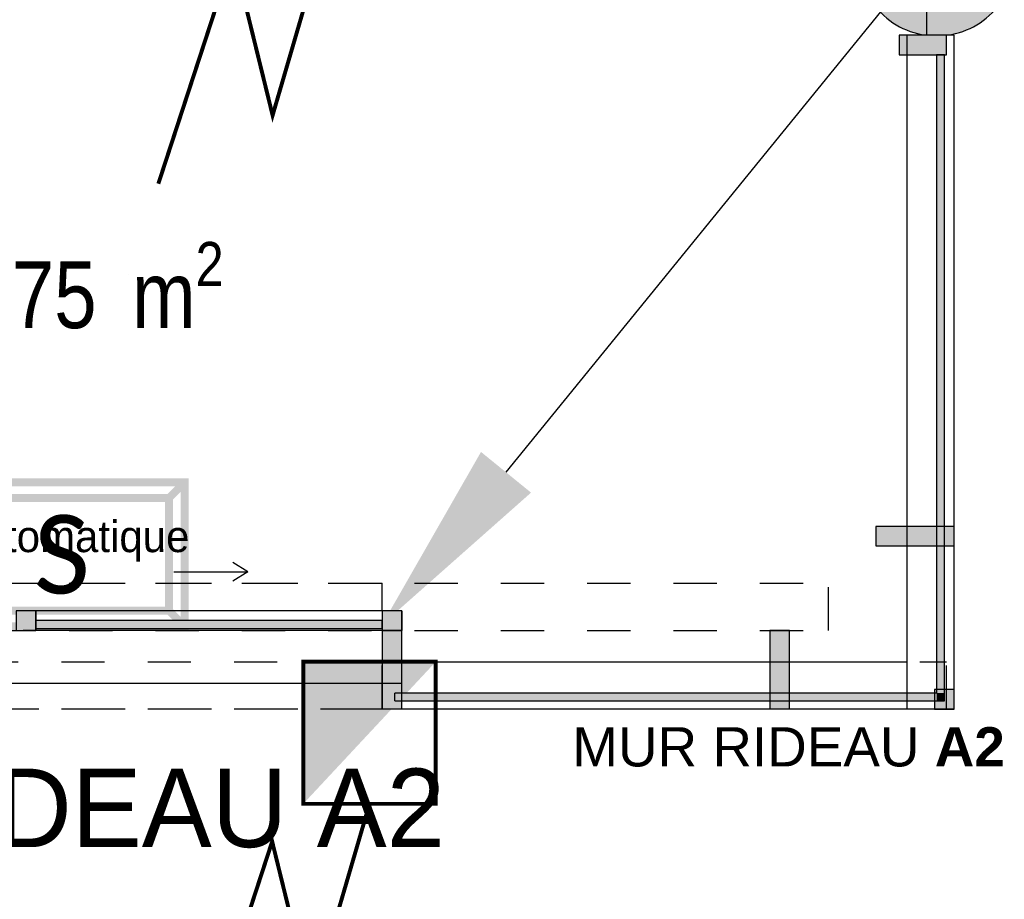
# Model space of a CAD drawing. Extents: x -24342 to 73038, y -9656 to 30949.
# Tile 42 of 170: x 3865 to 4116, y -2772 to -2547. Entities that reach past the tile are written whole.
import ezdxf
from ezdxf import colors
from ezdxf.entities.mleader import LeaderData, LeaderLine
from ezdxf.enums import TextEntityAlignment as Align
from ezdxf.math import Vec2, Vec3

# ---------------------------------------------------------------- set-up
doc = ezdxf.new("R2010")
doc.units = 0
doc.set_wipeout_variables(frame=1)
for name, pattern in [('21.0032_xref_rdc_02_pro$0$Tirets A', [220, 110, -110]), ('21.0032_xref_rdc_02_pro$0$Wipeout_Contour', [1000, 0, -1000]), ('ACAD_ISO12W100', [21, 12, -3, 0, -3, 0, -3])]:
    doc.linetypes.add(name, pattern=pattern)
doc.layers.get('0').update_dxf_attribs({"color": 250})
for name, color, linetype in [('0_XREF', 250, 'Continuous'), ('1_APPAREILLAGE', 1, 'Continuous'), ('21.0032_xref_rdc_02_pro$0$02-05 Poteau.Construction', 251, 'Continuous'), ('21.0032_xref_rdc_02_pro$0$02-06 Poutre.Construction', 251, 'Continuous'), ('21.0032_xref_rdc_02_pro$0$02-14 Mur rideau.Construction', 251, 'Continuous'), ('21.0032_xref_rdc_02_pro$0$06-02 Texte 200ème 100ème.Texte', 251, 'Continuous'), ('21.0032_xref_rdc_02_pro$0$06-05 Texte 50ème 20ème - DCE.Texte', 251, 'Continuous'), ('21.0032_xref_rdc_02_pro$0$08-01 2D Dessin général.2D', 251, 'Continuous'), ('21.0032_xref_rdc_02_pro$0$A-AREA-____-OTLN.Modèle IFC', 251, 'Continuous'), ('21.0032_xref_rdc_02_pro$0$Marques de Zone ARCHICAD', 251, 'Continuous'), ('21.0032_xref_rdc_02_pro$0$S-COLS-____-OTLN.Modèle IFC', 251, 'Continuous')]:
    doc.layers.add(name, color=color, linetype=linetype)
doc.layers.add('EL8_ECL_SECU', color=72, linetype='Continuous', lineweight=5)
doc.styles.add('21.0032_xref_rdc_02_pro$0$Standard', font='txt')
doc.styles.add('21.0032_xref_rdc_02_pro$0$STYLE_GENERE_1', font='ARIALNB.TTF')
doc.styles.add('21.0032_xref_rdc_02_pro$0$STYLE_GENERE_2', font='ARIALN.TTF')
doc.styles.add('21.0032_xref_rdc_02_pro$0$STYLE_GENERE_5', font='arial.ttf')
doc.styles.get("Standard").update_dxf_attribs({"font": 'calibri.ttf'})
doc.styles.add('titre', font='calibri.ttf', dxfattribs={"width": 0.9, "height": 12})

# ---------------------------------------------------------------- blocks, each defined once
blk = doc.blocks.new('*U154')
at = {"const_width": 0.25}
blk.add_lwpolyline([(4.213, -9.057), (-4.222, -9.053), (-4.217, 0.002), (4.217, -0.002)], close=True, dxfattribs=at)
blk.add_lwpolyline([(-12.877, -31.832, 0, 4.331, 0), (-10.971, -26.041, 0, 0, 0), (-6.205, -11.457, 0, 0, 0), (-3.692, -21.682, 0, 0, 0), (-0.004, -9.055, 0, 0, 0)], format="xyseb")
blk.add_lwpolyline([(-10.971, -26.041), (-10.971, -26.041), (-6.205, -11.457), (-3.692, -21.682), (-0.004, -9.055)], dxfattribs=at)
blk.add_solid([(4.217, -0.002), (-4.222, -9.053), (-4.217, 0.002)])
at = {"style": 'titre', "width": 0.9}
blk.add_attdef('DES', (21.411, 11.201), '', height=12, dxfattribs=at)
blk = doc.blocks.new('BAES_S_E')
at = {"const_width": 1}
for points in [[(-15.64, -9.18), (15.64, -9.18), (15.64, 9.18), (-15.64, 9.18)], [(-13.64, -7.18), (13.64, -7.18), (13.64, 7.18), (-13.64, 7.18)]]:
    blk.add_lwpolyline(points, close=True, dxfattribs=at)
for points in [[(-13.64, 7.18), (-15.64, 9.18)], [(13.64, 7.18), (15.64, 9.18)], [(-13.64, -7.18), (-15.64, -9.18)], [(15.64, -9.18), (13.64, -7.18)]]:
    blk.add_lwpolyline(points, dxfattribs=at)
blk.add_text('S', height=10).set_placement((0, 0), align=Align.MIDDLE_CENTER)
blk = doc.blocks.new('21.0032_xref_rdc_02_pro$0$Sas_COU_52_1', base_point=(38632.1, -25921.8))
at = {"layer": '21.0032_xref_rdc_02_pro$0$Marques de Zone ARCHICAD', "insert": (38362.6, -26040.1), "char_height": 170, "attachment_point": 1, "style": '21.0032_xref_rdc_02_pro$0$STYLE_GENERE_2'}
blk.add_mtext('\\A1;\\pt0,100;11,75{\\H0.66x;\\S^  ;} m{\\H0.66x;\\S2^  ;}', dxfattribs=at)
at = {"layer": '21.0032_xref_rdc_02_pro$0$Marques de Zone ARCHICAD'}
for tag, height, style, p in [('DUMMY_849', 250, '21.0032_xref_rdc_02_pro$0$STYLE_GENERE_1', (38635.6, -25575.9)), ('ROOM_NAME', 250, '21.0032_xref_rdc_02_pro$0$STYLE_GENERE_1', (38122.6, -25649.8)), ('calculatedAreaCode', 170, '21.0032_xref_rdc_02_pro$0$STYLE_GENERE_2', (38122.6, -26037.8))]:
    blk.add_attdef(tag, text='', height=height, dxfattribs=dict(at, style=style)).set_placement(p, align=Align.TOP_LEFT)
blk = doc.blocks.new('21.0032_xref_rdc_02_pro$0$Poteau_4_1', base_point=(40990, -25315))
at = {"layer": '21.0032_xref_rdc_02_pro$0$S-COLS-____-OTLN.Modèle IFC', "linetype": 'Continuous'}
blk.add_hatch(color=256, dxfattribs=at).paths.add_polyline_path([(40790, -25315, 0.414214), (40990, -25515, 0.414214), (41190, -25315, 0.414214), (40990, -25115, 0.414214)])
at = {"layer": '21.0032_xref_rdc_02_pro$0$S-COLS-____-OTLN.Modèle IFC', "linetype": 'Continuous', "flags": 128}
blk.add_lwpolyline([(40790, -25315, 0.414214), (40990, -25515, 0.414214), (41190, -25315, 0.414214), (40990, -25115, 0.414214)], format="xyb", close=True, dxfattribs=at)
blk = doc.blocks.new('21.0032_xref_rdc_02_pro$0$Poutre_3_1', base_point=(37712.5, -27230))
at = {"layer": '21.0032_xref_rdc_02_pro$0$02-06 Poutre.Construction', "linetype": '21.0032_xref_rdc_02_pro$0$Tirets A'}
for p, q in [((37712.5, -26910), (39577.5, -26910)), ((37712.5, -27230), (37712.5, -26910)), ((39577.5, -27230), (39577.5, -26910)), ((37712.5, -27230), (39577.5, -27230))]:
    blk.add_line(p, q, dxfattribs=at)
blk = doc.blocks.new('21.0032_xref_rdc_02_pro$0$Poutre_4_1', base_point=(39627.5, -27230))
at = {"layer": '21.0032_xref_rdc_02_pro$0$02-06 Poutre.Construction', "linetype": '21.0032_xref_rdc_02_pro$0$Tirets A'}
for p, q in [((39627.5, -27110), (41015, -27110)), ((39627.5, -27230), (39627.5, -27110)), ((41015, -27230), (41015, -27110)), ((39627.5, -27230), (41015, -27230))]:
    blk.add_line(p, q, dxfattribs=at)
blk = doc.blocks.new('21.0032_xref_rdc_02_pro$0$Poutre_5_1', base_point=(41035, -27230))
at = {"layer": '21.0032_xref_rdc_02_pro$0$02-06 Poutre.Construction', "linetype": '21.0032_xref_rdc_02_pro$0$Tirets A'}
for p, q in [((40915, -27230), (40915, -25513.4)), ((41035, -25513.4), (40915, -25513.4)), ((41035, -27230), (41035, -25513.4)), ((41035, -27230), (40915, -27230))]:
    blk.add_line(p, q, dxfattribs=at)
blk = doc.blocks.new('21.0032_xref_rdc_02_pro$0$Poutre_8_1', base_point=(39627.5, -27230))
at = {"linetype": '21.0032_xref_rdc_02_pro$0$Wipeout_Contour', "ltscale": 194490.725332}
blk.add_wipeout([(39627.5, -27110), (39627.5, -27230), (41015, -27230), (41015, -27110)], dxfattribs=at).dxf.layer = '21.0032_xref_rdc_02_pro$0$02-06 Poutre.Construction'
at = {"layer": '21.0032_xref_rdc_02_pro$0$02-06 Poutre.Construction', "linetype": 'Continuous'}
for p, q in [((39627.5, -27110), (41015, -27110)), ((39627.5, -27230), (39627.5, -27110)), ((41015, -27230), (41015, -27110)), ((39627.5, -27230), (41015, -27230))]:
    blk.add_line(p, q, dxfattribs=at)
blk = doc.blocks.new('21.0032_xref_rdc_02_pro$0$Poutre_9_1', base_point=(41035, -27230.6))
at = {"linetype": '21.0032_xref_rdc_02_pro$0$Wipeout_Contour', "ltscale": 194934.13575}
blk.add_wipeout([(40915, -27230.6), (41035, -27230.6), (41035, -25513.4), (40915, -25513.4)], dxfattribs=at).dxf.layer = '21.0032_xref_rdc_02_pro$0$02-06 Poutre.Construction'
at = {"layer": '21.0032_xref_rdc_02_pro$0$02-06 Poutre.Construction', "linetype": 'Continuous'}
for p, q in [((40915, -27230.6), (40915, -25513.4)), ((41035, -25513.4), (40915, -25513.4)), ((41035, -27230.6), (41035, -25513.4)), ((41035, -27230.6), (40915, -27230.6))]:
    blk.add_line(p, q, dxfattribs=at)
blk = doc.blocks.new('21.0032_xref_rdc_02_pro$0$Poutre_12_1', base_point=(39627.5, -27230))
at = {"linetype": '21.0032_xref_rdc_02_pro$0$Wipeout_Contour', "ltscale": 194490.725332}
blk.add_wipeout([(39627.5, -27110), (39627.5, -27230), (41015, -27230), (41015, -27110)], dxfattribs=at).dxf.layer = '21.0032_xref_rdc_02_pro$0$02-06 Poutre.Construction'
at = {"layer": '21.0032_xref_rdc_02_pro$0$02-06 Poutre.Construction', "linetype": 'Continuous'}
for p, q in [((39627.5, -27110), (41015, -27110)), ((39627.5, -27230), (39627.5, -27110)), ((41015, -27230), (41015, -27110)), ((39627.5, -27230), (41015, -27230))]:
    blk.add_line(p, q, dxfattribs=at)
blk = doc.blocks.new('21.0032_xref_rdc_02_pro$0$Poutre_13_1', base_point=(41035, -27230.6))
at = {"linetype": '21.0032_xref_rdc_02_pro$0$Wipeout_Contour', "ltscale": 194934.13575}
blk.add_wipeout([(40915, -27230.6), (41035, -27230.6), (41035, -25513.4), (40915, -25513.4)], dxfattribs=at).dxf.layer = '21.0032_xref_rdc_02_pro$0$02-06 Poutre.Construction'
at = {"layer": '21.0032_xref_rdc_02_pro$0$02-06 Poutre.Construction', "linetype": 'Continuous'}
for p, q in [((40915, -27230.6), (40915, -25513.4)), ((41035, -25513.4), (40915, -25513.4)), ((41035, -27230.6), (41035, -25513.4)), ((41035, -27230.6), (40915, -27230.6))]:
    blk.add_line(p, q, dxfattribs=at)
blk = doc.blocks.new('21.0032_xref_rdc_02_pro$0$Poutre_16_1', base_point=(37660, -27230))
at = {"layer": '21.0032_xref_rdc_02_pro$0$02-06 Poutre.Construction', "linetype": '21.0032_xref_rdc_02_pro$0$Tirets A'}
for p, q in [((37660, -27110), (39577.5, -27110)), ((39577.5, -27230), (39577.5, -27110)), ((37660, -27230), (39577.5, -27230))]:
    blk.add_line(p, q, dxfattribs=at)
blk = doc.blocks.new('21.0032_xref_rdc_02_pro$0$Poutre_17_1', base_point=(39627.5, -27230))
at = {"layer": '21.0032_xref_rdc_02_pro$0$02-06 Poutre.Construction', "linetype": '21.0032_xref_rdc_02_pro$0$Tirets A'}
for p, q in [((39627.5, -27110), (41015, -27110)), ((39627.5, -27230), (39627.5, -27110)), ((41015, -27230), (41015, -27110)), ((39627.5, -27230), (41015, -27230))]:
    blk.add_line(p, q, dxfattribs=at)
blk = doc.blocks.new('21.0032_xref_rdc_02_pro$0$Poutre_18_1', base_point=(41035, -27230.6))
at = {"layer": '21.0032_xref_rdc_02_pro$0$02-06 Poutre.Construction', "linetype": '21.0032_xref_rdc_02_pro$0$Tirets A'}
for p, q in [((40915, -27230.6), (40915, -25513.4)), ((41035, -25513.4), (40915, -25513.4)), ((41035, -27230.6), (41035, -25513.4)), ((41035, -27230.6), (40915, -27230.6))]:
    blk.add_line(p, q, dxfattribs=at)
blk = doc.blocks.new('21.0032_xref_rdc_02_pro$0$Poutre_21_1', base_point=(39627.5, -27230))
at = {"layer": '21.0032_xref_rdc_02_pro$0$02-06 Poutre.Construction', "linetype": '21.0032_xref_rdc_02_pro$0$Tirets A'}
for p, q in [((39627.5, -27110), (41015, -27110)), ((39627.5, -27230), (39627.5, -27110)), ((41015, -27230), (41015, -27110)), ((39627.5, -27230), (41015, -27230))]:
    blk.add_line(p, q, dxfattribs=at)
blk = doc.blocks.new('21.0032_xref_rdc_02_pro$0$Poutre_22_1', base_point=(41035, -27230.6))
at = {"layer": '21.0032_xref_rdc_02_pro$0$02-06 Poutre.Construction', "linetype": '21.0032_xref_rdc_02_pro$0$Tirets A'}
for p, q in [((40915, -27230.6), (40915, -25513.4)), ((41035, -25513.4), (40915, -25513.4)), ((41035, -27230.6), (41035, -25513.4)), ((41035, -27230.6), (40915, -27230.6))]:
    blk.add_line(p, q, dxfattribs=at)
blk = doc.blocks.new('21.0032_xref_rdc_02_pro$0$Poutre_24_1', base_point=(37660, -27230))
at = {"layer": '21.0032_xref_rdc_02_pro$0$02-06 Poutre.Construction', "linetype": '21.0032_xref_rdc_02_pro$0$Tirets A'}
for p, q in [((37660, -27110), (39577.5, -27110)), ((39577.5, -27230), (39577.5, -27110)), ((37660, -27230), (39577.5, -27230))]:
    blk.add_line(p, q, dxfattribs=at)
blk = doc.blocks.new('21.0032_xref_rdc_02_pro$0$Poutre_102_1', base_point=(39627.5, -27030))
at = {"layer": '21.0032_xref_rdc_02_pro$0$02-06 Poutre.Construction', "linetype": '21.0032_xref_rdc_02_pro$0$Tirets A'}
blk.add_line((39627.5, -27030), (38662.5, -27030), dxfattribs=at)
blk = doc.blocks.new('21.0032_xref_rdc_02_pro$0$Poutre_103_1', base_point=(39627.5, -27030))
at = {"linetype": '21.0032_xref_rdc_02_pro$0$Wipeout_Contour', "ltscale": 190281.654137}
blk.add_wipeout([(39627.5, -27030), (39627.5, -26980), (38695, -26980), (38695, -27030)], dxfattribs=at).dxf.layer = '21.0032_xref_rdc_02_pro$0$02-06 Poutre.Construction'
at = {"layer": '21.0032_xref_rdc_02_pro$0$02-06 Poutre.Construction', "linetype": 'Continuous'}
for p, q in [((39627.5, -26980), (38695, -26980)), ((38695, -26980), (38695, -27030)), ((39627.5, -26980), (39627.5, -27030)), ((39627.5, -27030), (38695, -27030))]:
    blk.add_line(p, q, dxfattribs=at)
blk = doc.blocks.new('21.0032_xref_rdc_02_pro$0$Poutre_104_1', base_point=(39627.5, -27030))
at = {"linetype": '21.0032_xref_rdc_02_pro$0$Wipeout_Contour', "ltscale": 190281.654137}
blk.add_wipeout([(39627.5, -27030), (39627.5, -26980), (38695, -26980), (38695, -27030)], dxfattribs=at).dxf.layer = '21.0032_xref_rdc_02_pro$0$02-06 Poutre.Construction'
at = {"layer": '21.0032_xref_rdc_02_pro$0$02-06 Poutre.Construction', "linetype": 'Continuous'}
for p, q in [((39627.5, -26980), (38695, -26980)), ((38695, -26980), (38695, -27030)), ((39627.5, -26980), (39627.5, -27030)), ((39627.5, -27030), (38695, -27030))]:
    blk.add_line(p, q, dxfattribs=at)
blk = doc.blocks.new('21.0032_xref_rdc_02_pro$0$Poutre_108_1', base_point=(37660, -27230))
at = {"layer": '21.0032_xref_rdc_02_pro$0$02-06 Poutre.Construction', "linetype": '21.0032_xref_rdc_02_pro$0$Tirets A'}
for p, q in [((37660, -27110), (39577.5, -27110)), ((39577.5, -27230), (39577.5, -27110)), ((37660, -27230), (39577.5, -27230))]:
    blk.add_line(p, q, dxfattribs=at)
blk = doc.blocks.new('21.0032_xref_rdc_02_pro$0$Poutre_109_1', base_point=(36580, -27030))
at = {"layer": '21.0032_xref_rdc_02_pro$0$02-06 Poutre.Construction', "linetype": '21.0032_xref_rdc_02_pro$0$Tirets A'}
for p, q in [((36580, -26910), (40715, -26910)), ((40715, -27030), (40715, -26910)), ((36580, -27030), (40715, -27030))]:
    blk.add_line(p, q, dxfattribs=at)
blk = doc.blocks.new('21.0032_xref_rdc_02_pro$0$Mur_247_1', base_point=(36280, -27215))
at = {"layer": '21.0032_xref_rdc_02_pro$0$02-14 Mur rideau.Construction', "linetype": 'Continuous'}
for points in [[(39610, -27190), (39610, -27210), (40990, -27210), (40990, -27190)], [(40990, -27190), (41010, -27210), (41010, -27190)], [(40990, -27210), (41010, -27210), (40990, -27190)]]:
    blk.add_hatch(color=256, dxfattribs=at).paths.add_polyline_path(points)
blk.add_line((39610, -27210), (39610, -27190), dxfattribs=at)
at = {"layer": '21.0032_xref_rdc_02_pro$0$02-14 Mur rideau.Construction', "linetype": 'Continuous', "flags": 128}
for points in [[(40990, -27190), (39610, -27190)], [(41010, -27210), (41010, -27190)], [(39610, -27210), (41010, -27210)]]:
    blk.add_lwpolyline(points, dxfattribs=at)
blk = doc.blocks.new('21.0032_xref_rdc_02_pro$0$Mur_248_1', base_point=(41015, -27215))
at = {"layer": '21.0032_xref_rdc_02_pro$0$02-14 Mur rideau.Construction', "linetype": 'Continuous'}
blk.add_hatch(color=256, dxfattribs=at).paths.add_polyline_path([(41010, -27190), (41010, -25563.4), (40990, -25563.4), (40990, -27190)])
at = {"layer": '21.0032_xref_rdc_02_pro$0$02-14 Mur rideau.Construction', "linetype": 'Continuous', "flags": 128}
for points in [[(41010, -25563.4), (40990, -25563.4)], [(40990, -25563.4), (40990, -27190)], [(41010, -27190), (41010, -25563.4)]]:
    blk.add_lwpolyline(points, dxfattribs=at)
blk = doc.blocks.new('21.0032_xref_rdc_02_pro$0$Mur_259_1', base_point=(38695, -27030))
at = {"layer": '21.0032_xref_rdc_02_pro$0$02-14 Mur rideau.Construction', "linetype": 'Continuous'}
blk.add_hatch(color=256, dxfattribs=at).paths.add_polyline_path([(38695, -27025), (39577.5, -27025), (39577.5, -27005), (38695, -27005)])
at = {"layer": '21.0032_xref_rdc_02_pro$0$02-14 Mur rideau.Construction', "linetype": 'Continuous', "flags": 128}
for points in [[(39577.5, -27005), (38695, -27005)], [(38695, -27005), (38695, -27025)], [(39577.5, -27025), (39577.5, -27005)], [(38695, -27025), (39577.5, -27025)]]:
    blk.add_lwpolyline(points, dxfattribs=at)
blk = doc.blocks.new('21.0032_xref_rdc_02_pro$0$Poteau_58_1', base_point=(39602.5, -27130))
at = {"layer": '21.0032_xref_rdc_02_pro$0$02-05 Poteau.Construction', "linetype": 'Continuous'}
blk.add_hatch(color=256, dxfattribs=at).paths.add_polyline_path([(39577.5, -27230), (39627.5, -27230), (39627.5, -27030), (39577.5, -27030)])
at = {"layer": '21.0032_xref_rdc_02_pro$0$02-05 Poteau.Construction', "linetype": 'Continuous', "flags": 128}
blk.add_lwpolyline([(39577.5, -27230), (39627.5, -27230), (39627.5, -27030), (39577.5, -27030)], close=True, dxfattribs=at)
blk = doc.blocks.new('21.0032_xref_rdc_02_pro$0$Poteau_61_1', base_point=(40955, -25538.4))
at = {"layer": '21.0032_xref_rdc_02_pro$0$02-05 Poteau.Construction', "linetype": 'Continuous'}
blk.add_hatch(color=256, dxfattribs=at).paths.add_polyline_path([(40895, -25563.4), (41015, -25563.4), (41015, -25513.4), (40895, -25513.4)])
at = {"layer": '21.0032_xref_rdc_02_pro$0$02-05 Poteau.Construction', "linetype": 'Continuous', "flags": 128}
blk.add_lwpolyline([(40895, -25563.4), (41015, -25563.4), (41015, -25513.4), (40895, -25513.4)], close=True, dxfattribs=at)
blk = doc.blocks.new('21.0032_xref_rdc_02_pro$0$Poteau_62_1', base_point=(40590, -27130))
at = {"layer": '21.0032_xref_rdc_02_pro$0$02-05 Poteau.Construction', "linetype": 'Continuous'}
blk.add_hatch(color=256, dxfattribs=at).paths.add_polyline_path([(40565, -27230), (40615, -27230), (40615, -27030), (40565, -27030)])
at = {"layer": '21.0032_xref_rdc_02_pro$0$02-05 Poteau.Construction', "linetype": 'Continuous', "flags": 128}
blk.add_lwpolyline([(40565, -27230), (40615, -27230), (40615, -27030), (40565, -27030)], close=True, dxfattribs=at)
blk = doc.blocks.new('21.0032_xref_rdc_02_pro$0$Poteau_71_1', base_point=(38670, -27005))
at = {"layer": '21.0032_xref_rdc_02_pro$0$02-05 Poteau.Construction', "linetype": 'Continuous'}
blk.add_hatch(color=256, dxfattribs=at).paths.add_polyline_path([(38645, -27030), (38695, -27030), (38695, -26980), (38645, -26980)])
at = {"layer": '21.0032_xref_rdc_02_pro$0$02-05 Poteau.Construction', "linetype": 'Continuous', "flags": 128}
blk.add_lwpolyline([(38645, -27030), (38695, -27030), (38695, -26980), (38645, -26980)], close=True, dxfattribs=at)
blk = doc.blocks.new('21.0032_xref_rdc_02_pro$0$Poteau_72_1', base_point=(39602.5, -27005))
at = {"layer": '21.0032_xref_rdc_02_pro$0$02-05 Poteau.Construction', "linetype": 'Continuous'}
blk.add_hatch(color=256, dxfattribs=at).paths.add_polyline_path([(39577.5, -27030), (39627.5, -27030), (39627.5, -26980), (39577.5, -26980)])
at = {"layer": '21.0032_xref_rdc_02_pro$0$02-05 Poteau.Construction', "linetype": 'Continuous', "flags": 128}
blk.add_lwpolyline([(39577.5, -27030), (39627.5, -27030), (39627.5, -26980), (39577.5, -26980)], close=True, dxfattribs=at)
blk = doc.blocks.new('21.0032_xref_rdc_02_pro$0$Poteau_73_1', base_point=(40935, -26790))
at = {"layer": '21.0032_xref_rdc_02_pro$0$02-05 Poteau.Construction', "linetype": 'Continuous'}
blk.add_hatch(color=256, dxfattribs=at).paths.add_polyline_path([(41035, -26815), (41035, -26765), (40835, -26765), (40835, -26815)])
at = {"layer": '21.0032_xref_rdc_02_pro$0$02-05 Poteau.Construction', "linetype": 'Continuous', "flags": 128}
blk.add_lwpolyline([(41035, -26815), (41035, -26765), (40835, -26765), (40835, -26815)], close=True, dxfattribs=at)
blk = doc.blocks.new('21.0032_xref_rdc_02_pro$0$Poteau_84_1', base_point=(41010, -27205.6))
at = {"layer": '21.0032_xref_rdc_02_pro$0$02-05 Poteau.Construction', "linetype": 'Continuous'}
blk.add_hatch(color=256, dxfattribs=at).paths.add_polyline_path([(41035, -27230.6), (41035, -27180.6), (40985, -27180.6), (40985, -27230.6)])
at = {"layer": '21.0032_xref_rdc_02_pro$0$02-05 Poteau.Construction', "linetype": 'Continuous', "flags": 128}
blk.add_lwpolyline([(41035, -27230.6), (41035, -27180.6), (40985, -27180.6), (40985, -27230.6)], close=True, dxfattribs=at)
blk = doc.blocks.new('21.0032_xref_rdc_02_pro')
at = {"layer": '21.0032_xref_rdc_02_pro$0$08-01 2D Dessin général.2D', "linetype": 'Continuous'}
for p, q in [((3923.55, -2688.06), (3919.69, -2685.67)), ((3904.69, -2688.06), (3923.55, -2688.06)), ((3923.55, -2688.06), (3919.69, -2690.44))]:
    blk.add_line(p, q, dxfattribs=at)
at = {"layer": '21.0032_xref_rdc_02_pro$0$A-AREA-____-OTLN.Modèle IFC', "linetype": 'Continuous', "flags": 128}
blk.add_lwpolyline([(3628, -2466.5), (3628, -2716.5), (4096.5, -2716.5), (4096.5, -2466.5)], close=True, dxfattribs=at)
at = {"layer": '21.0032_xref_rdc_02_pro$0$02-06 Poutre.Construction', "xscale": 0.1, "yscale": 0.1, "zscale": 0.1}
for name, p in [('21.0032_xref_rdc_02_pro$0$Poutre_5_1', (4103.5, -2723)), ('21.0032_xref_rdc_02_pro$0$Poutre_3_1', (3771.25, -2723)), ('21.0032_xref_rdc_02_pro$0$Poutre_102_1', (3962.75, -2703)), ('21.0032_xref_rdc_02_pro$0$Poutre_16_1', (3766, -2723)), ('21.0032_xref_rdc_02_pro$0$Poutre_24_1', (3766, -2723)), ('21.0032_xref_rdc_02_pro$0$Poutre_108_1', (3766, -2723)), ('21.0032_xref_rdc_02_pro$0$Poutre_4_1', (3962.75, -2723))]:
    blk.add_blockref(name, p, dxfattribs=at)
at = {"layer": '21.0032_xref_rdc_02_pro$0$A-AREA-____-OTLN.Modèle IFC', "linetype": 'Continuous', "xscale": 0.1, "yscale": 0.1, "zscale": 0.1}
blk.add_blockref('21.0032_xref_rdc_02_pro$0$Sas_COU_52_1', (3863.21, -2592.18), dxfattribs=at).add_auto_attribs({'ROOM_NAME': 'Sas', 'calculatedAreaCode': 'S: '})
at = {"layer": '21.0032_xref_rdc_02_pro$0$S-COLS-____-OTLN.Modèle IFC', "xscale": 0.1, "yscale": 0.1, "zscale": 0.1}
blk.add_blockref('21.0032_xref_rdc_02_pro$0$Poteau_4_1', (4099, -2531.5), dxfattribs=at)
at = {"layer": '21.0032_xref_rdc_02_pro$0$06-02 Texte 200ème 100ème.Texte', "linetype": 'Continuous', "insert": (3869.01, -2748.39), "char_height": 20, "attachment_point": 5, "style": '21.0032_xref_rdc_02_pro$0$Standard'}
blk.add_mtext('\\A1;MUR RIDEAU A2', dxfattribs=at)
at = {"layer": '21.0032_xref_rdc_02_pro$0$06-05 Texte 50ème 20ème - DCE.Texte', "linetype": 'Continuous', "attachment_point": 5}
for s, insert, char_height, style in [('\\A1;Porte Automatique', (3864.32, -2680.27), 8, '21.0032_xref_rdc_02_pro$0$Standard'), ('\\A1;MUR RIDEAU {\\fArial|b1|i0|c0|p38;A2} ', (4061.29, -2732.76), 10, '21.0032_xref_rdc_02_pro$0$STYLE_GENERE_5')]:
    blk.add_mtext(s, dxfattribs=dict(at, insert=insert, char_height=char_height, style=style))
at = {"layer": '21.0032_xref_rdc_02_pro$0$02-06 Poutre.Construction', "xscale": 0.1, "yscale": 0.1, "zscale": 0.1}
for name, p in [('21.0032_xref_rdc_02_pro$0$Poutre_103_1', (3962.75, -2703)), ('21.0032_xref_rdc_02_pro$0$Poutre_8_1', (3962.75, -2723))]:
    blk.add_blockref(name, p, dxfattribs=at)
for name, p in [('21.0032_xref_rdc_02_pro$0$Poutre_9_1', (4103.5, -2723.06)), ('21.0032_xref_rdc_02_pro$0$Poutre_104_1', (3962.75, -2703))]:
    blk.add_blockref(name, p, dxfattribs=at)
at = {"layer": '21.0032_xref_rdc_02_pro$0$02-05 Poteau.Construction', "xscale": 0.1, "yscale": 0.1, "zscale": 0.1}
for name, p in [('21.0032_xref_rdc_02_pro$0$Poteau_71_1', (3867, -2700.5)), ('21.0032_xref_rdc_02_pro$0$Poteau_72_1', (3960.25, -2700.5))]:
    blk.add_blockref(name, p, dxfattribs=at)
at = {"layer": '21.0032_xref_rdc_02_pro$0$02-06 Poutre.Construction', "xscale": 0.1, "yscale": 0.1, "zscale": 0.1}
for name, p in [('21.0032_xref_rdc_02_pro$0$Poutre_109_1', (3658, -2703)), ('21.0032_xref_rdc_02_pro$0$Poutre_12_1', (3962.75, -2723))]:
    blk.add_blockref(name, p, dxfattribs=at)
at = {"layer": '21.0032_xref_rdc_02_pro$0$02-14 Mur rideau.Construction', "xscale": 0.1, "yscale": 0.1, "zscale": 0.1}
blk.add_blockref('21.0032_xref_rdc_02_pro$0$Mur_259_1', (3869.5, -2703), dxfattribs=at)
at = {"layer": '21.0032_xref_rdc_02_pro$0$02-05 Poteau.Construction', "xscale": 0.1, "yscale": 0.1, "zscale": 0.1}
for name, p in [('21.0032_xref_rdc_02_pro$0$Poteau_58_1', (3960.25, -2713)), ('21.0032_xref_rdc_02_pro$0$Poteau_62_1', (4059, -2713))]:
    blk.add_blockref(name, p, dxfattribs=at)
at = {"layer": '21.0032_xref_rdc_02_pro$0$02-06 Poutre.Construction', "xscale": 0.1, "yscale": 0.1, "zscale": 0.1}
blk.add_blockref('21.0032_xref_rdc_02_pro$0$Poutre_13_1', (4103.5, -2723.06), dxfattribs=at)
at = {"layer": '21.0032_xref_rdc_02_pro$0$02-05 Poteau.Construction', "xscale": 0.1, "yscale": 0.1, "zscale": 0.1}
for name, p in [('21.0032_xref_rdc_02_pro$0$Poteau_61_1', (4095.5, -2553.84)), ('21.0032_xref_rdc_02_pro$0$Poteau_73_1', (4093.5, -2679)), ('21.0032_xref_rdc_02_pro$0$Poteau_84_1', (4101, -2720.56))]:
    blk.add_blockref(name, p, dxfattribs=at)
at = {"layer": '21.0032_xref_rdc_02_pro$0$02-06 Poutre.Construction', "xscale": 0.1, "yscale": 0.1, "zscale": 0.1}
for name, p in [('21.0032_xref_rdc_02_pro$0$Poutre_18_1', (4103.5, -2723.06)), ('21.0032_xref_rdc_02_pro$0$Poutre_22_1', (4103.5, -2723.06)), ('21.0032_xref_rdc_02_pro$0$Poutre_17_1', (3962.75, -2723)), ('21.0032_xref_rdc_02_pro$0$Poutre_21_1', (3962.75, -2723))]:
    blk.add_blockref(name, p, dxfattribs=at)
at = {"layer": '21.0032_xref_rdc_02_pro$0$02-14 Mur rideau.Construction', "xscale": 0.1, "yscale": 0.1, "zscale": 0.1}
for name, p in [('21.0032_xref_rdc_02_pro$0$Mur_248_1', (4101.5, -2721.5)), ('21.0032_xref_rdc_02_pro$0$Mur_247_1', (3628, -2721.5))]:
    blk.add_blockref(name, p, dxfattribs=at)

msp = doc.modelspace()

# ---------------------------------------------------------------- block references
at = {"layer": '0_XREF', "linetype": 'ACAD_ISO12W100'}
msp.add_blockref('21.0032_xref_rdc_02_pro', (0, 0), dxfattribs=at)

# ---------------------------------------------------------------- next in the draw order: block references
at = {"layer": '1_APPAREILLAGE', "xscale": 4, "yscale": 4, "zscale": 4}
for p in [(3944.59, -2485), (3954.53, -2711)]:
    msp.add_blockref('*U154', p, dxfattribs=at)
at = {"layer": 'EL8_ECL_SECU', "xscale": 2, "yscale": 2, "zscale": 2}
msp.add_blockref('BAES_S_E', (3876.12, -2683.63), dxfattribs=at)

# ---------------------------------------------------------------- next in the draw order: leaders
at = {"layer": '1_APPAREILLAGE'}
ml = msp.add_multileader_mtext('Standard', dxfattribs=at)
ml.set_content('PORTE AUTOMATIQUE EXTERIEUR ', color=256)
ml.set_leader_properties()
ml.build(insert=Vec2(0, 0))
ml.multileader.update_dxf_attribs({"text_left_attachment_type": 2, "text_right_attachment_type": 2, "dogleg_length": 0.36, "arrow_head_size": 50})
ctx = ml.context
ctx.base_point, ctx.char_height, ctx.arrow_head_size, ctx.plane_origin = Vec3(4230.41, -2448.2), 50, 50, Vec3(3372.38, -2695.21)
ctx.left_attachment, ctx.right_attachment = 2, 2
notes = []
notes.append((ctx, [(1, (1, 1, 0), (4163.78, -2448.2), (1, 0), 66.63, [(0, [(3957.75, -2701.5)], 0, [])])]))
ctx.mtext.insert, ctx.mtext.flow_direction = Vec3(4232.41, -2419.28), 5
ctx.mtext.has_bg_fill, ctx.mtext.bg_color, ctx.mtext.bg_scale_factor, ctx.mtext.bg_transparency, ctx.mtext.use_window_bg_color = 1, -1027028792, 1.5, 0, 1
for ctx, leaders in notes:
    for number, flags, end, landing, length, lines in leaders:
        leader = LeaderData()
        leader.index, (leader.has_last_leader_line, leader.has_dogleg_vector, leader.attachment_direction) = number, flags
        leader.last_leader_point, leader.dogleg_vector, leader.dogleg_length = Vec3(end), Vec3(landing), length
        for number, points, colour, breaks in lines:
            line = LeaderLine()
            line.index, line.vertices, line.color, line.breaks = number, Vec3.list(points), colors.encode_raw_color(colour), breaks
            leader.lines.append(line)
        ctx.leaders.append(leader)

doc.saveas('drawing.dxf')
